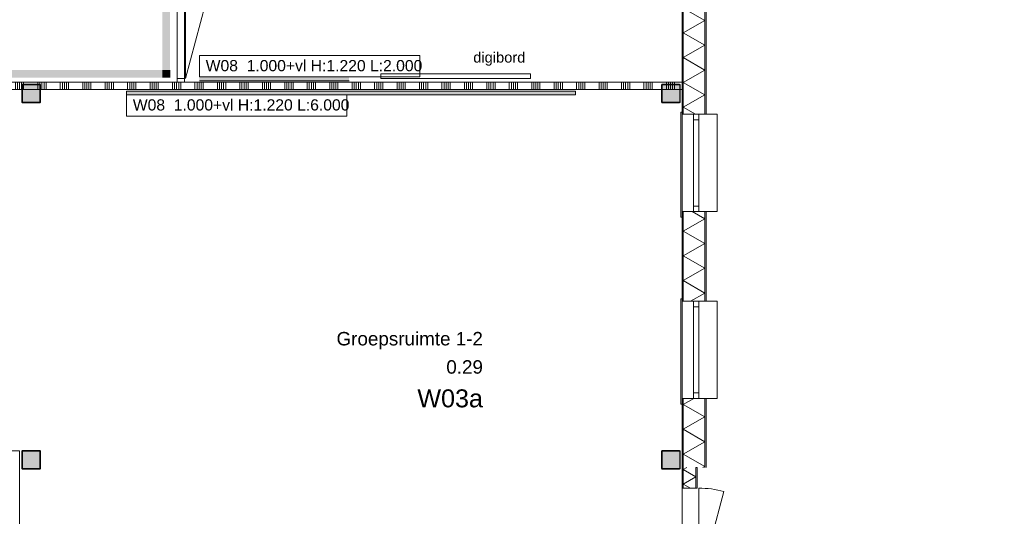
# Model space of a CAD drawing. Header units: millimetres. Extents: x -850 to 154668, y -80343 to 71019.
# Tile 134 of 147: x 16747 to 29906, y 55008 to 61651. Entities that reach past the tile are written whole.
import ezdxf
from ezdxf.enums import TextEntityAlignment as Align

# ---------------------------------------------------------------- set-up
doc = ezdxf.new("R2010")
doc.units = ezdxf.units.MM
doc.header["$MEASUREMENT"] = 0
for name, color, linetype in [('info tekst digiborden', 7, 'Continuous'), ('Info Wandafwerking aanduiding', 7, 'Continuous'), ('New_21 Buitenwanden', 7, 'Continuous'), ('New_21 Buitenwanden Deuren', 7, 'Continuous'), ('New_21 Buitenwanden Doorsnede-arcering', 7, 'Continuous'), ('New_21 Buitenwanden Laagscheidingslijnen', 7, 'Continuous'), ('New_21 Buitenwanden Ramen', 7, 'Continuous'), ('New_22 NC Binnenwanden', 7, 'Continuous'), ('New_22 NC Binnenwanden Deuren', 7, 'Continuous'), ('New_22 NC Binnenwanden Doorsnede-arcering', 7, 'Continuous'), ('New_22 NC Binnenwanden Laagscheidingslijnen', 7, 'Continuous'), ('New_23 Vloeren', 7, 'Continuous'), ('New_42 Binnenwandafw', 7, 'Continuous'), ('New_42 Binnenwandafw Doorsnede-arcering', 7, 'Continuous'), ('New_72 Vaste Inrichting', 7, 'Continuous'), ('New_Info Wandafwerking aanduiding', 7, 'Continuous'), ('New_Info Wandafwerking aanduiding Doorsnede-arcering', 7, 'Continuous'), ('New_Z Ruimtefuncties', 7, 'Continuous'), ('New_Z Ruimtefuncties Zone omranding', 7, 'Continuous'), ('New_Z Ruimtefuncties Zone tekst', 7, 'Continuous'), ('S-COLS-____-OTLN.RVT S', 7, 'Continuous'), ('S-COLS-____-OTLN.RVT S 2D arcering', 7, 'Continuous')]:
    doc.layers.add(name, color=color, linetype=linetype)
doc.styles.add('GENERATED_STYLE_1', font='arial.ttf')
doc.styles.add('GENERATED_STYLE_2', font='arial.ttf')
pattern_1 = [(180, (0, 0), (0, 200), [])]

# ---------------------------------------------------------------- blocks, each defined once
blk = doc.blocks.new('Slab_1_1', base_point=(0, 17060))
at = {"layer": 'New_23 Vloeren', "color": 7, "linetype": 'Continuous', "lineweight": 0, "flags": 128}
blk.add_lwpolyline([(0, 17060), (25600, 17060), (25600, 17540), (30060, 17540), (30060, 0), (44257, 0), (99110, 0), (99110, 26125), (78570, 26125), (78570, 30220), (61804, 30220), (61804, 33196), (50070, 33196), (50070, 36555), (42600, 36555), (42600, 38995), (31201, 38995), (31201, 49880), (25600, 49880), (25600, 70460), (0, 70460)], close=True, dxfattribs=at)
blk = doc.blocks.new('*X869')
at = {"layer": 'New_21 Buitenwanden Doorsnede-arcering', "linetype": 'Continuous', "lineweight": 0, "true_color": 0xe9ebeb}
for points in [[(25902, 56549), (25902, 56549), (25902, 56399), (25902, 56399)], [(25902, 56249), (25902, 56249), (25902, 56099), (25902, 56099)], [(25902, 55949), (25902, 55949), (25902, 55799), (25902, 55799)]]:
    blk.add_hatch(color=254, dxfattribs=at).paths.add_polyline_path(points)
blk = doc.blocks.new('*X870')
at = {"layer": 'New_21 Buitenwanden Doorsnede-arcering', "linetype": 'Continuous', "lineweight": 0, "true_color": 0xe9ebeb}
for points in [[(25902, 58949), (25902, 58949), (25902, 58799), (25902, 58799)], [(25902, 58649), (25902, 58649), (25902, 58499), (25902, 58499)], [(25902, 58349), (25902, 58349), (25902, 58199), (25902, 58199)], [(25902, 58049), (25902, 58049), (25902, 57899), (25902, 57899)]]:
    blk.add_hatch(color=254, dxfattribs=at).paths.add_polyline_path(points)
blk = doc.blocks.new('*X871')
at = {"layer": 'New_21 Buitenwanden Doorsnede-arcering', "linetype": 'Continuous', "lineweight": 0, "true_color": 0xe9ebeb}
for points in [[(25902, 63449), (25902, 63449), (25902, 63299), (25902, 63299)], [(25902, 63149), (25902, 63149), (25902, 62999), (25902, 62999)], [(25902, 62849), (25902, 62849), (25902, 62699), (25902, 62699)], [(25902, 62549), (25902, 62549), (25902, 62399), (25902, 62399)], [(25902, 62249), (25902, 62249), (25902, 62099), (25902, 62099)], [(25902, 61949), (25902, 61949), (25902, 61799), (25902, 61799)], [(25902, 61649), (25902, 61649), (25902, 61499), (25902, 61499)], [(25902, 61349), (25902, 61349), (25902, 61199), (25902, 61199)], [(25902, 61049), (25902, 61049), (25902, 60899), (25902, 60899)], [(25902, 60749), (25902, 60749), (25902, 60599), (25902, 60599)], [(25902, 60449), (25902, 60385), (25902, 60385), (25902, 60449)]]:
    blk.add_hatch(color=254, dxfattribs=at).paths.add_polyline_path(points)
blk = doc.blocks.new('*X874')
at = {"layer": 'New_21 Buitenwanden Doorsnede-arcering', "linetype": 'Continuous', "lineweight": 0, "true_color": 0xe9ebeb}
for points in [[(25615, 58949), (25615, 58949), (25615, 58799), (25615, 58799)], [(25615, 58649), (25615, 58649), (25615, 58499), (25615, 58499)], [(25615, 58349), (25615, 58349), (25615, 58199), (25615, 58199)], [(25615, 58049), (25615, 58049), (25615, 57899), (25615, 57899)]]:
    blk.add_hatch(color=254, dxfattribs=at).paths.add_polyline_path(points)
blk = doc.blocks.new('*X877')
at = {"layer": 'New_21 Buitenwanden Doorsnede-arcering', "linetype": 'Continuous', "lineweight": 0, "true_color": 0xe9ebeb}
for points in [[(25615, 63449), (25615, 63449), (25615, 63299), (25615, 63299)], [(25615, 63149), (25615, 63149), (25615, 62999), (25615, 62999)], [(25615, 62849), (25615, 62849), (25615, 62699), (25615, 62699)], [(25615, 62549), (25615, 62549), (25615, 62399), (25615, 62399)], [(25615, 62249), (25615, 62249), (25615, 62099), (25615, 62099)], [(25615, 61949), (25615, 61949), (25615, 61799), (25615, 61799)], [(25615, 61649), (25615, 61649), (25615, 61499), (25615, 61499)], [(25615, 61349), (25615, 61349), (25615, 61199), (25615, 61199)], [(25615, 61049), (25615, 61049), (25615, 60899), (25615, 60899)], [(25615, 60749), (25615, 60749), (25615, 60599), (25615, 60599)], [(25615, 60449), (25615, 60449), (25615, 60385), (25615, 60385)]]:
    blk.add_hatch(color=254, dxfattribs=at).paths.add_polyline_path(points)
blk = doc.blocks.new('*X878')
at = {"layer": 'New_21 Buitenwanden Doorsnede-arcering', "linetype": 'Continuous', "lineweight": 0, "true_color": 0xe9ebeb}
for points in [[(25615, 56549), (25615, 56549), (25615, 56399), (25615, 56399)], [(25615, 56249), (25615, 56249), (25615, 56099), (25615, 56099)], [(25615, 55949), (25615, 55949), (25615, 55799), (25615, 55799)]]:
    blk.add_hatch(color=254, dxfattribs=at).paths.add_polyline_path(points)
blk = doc.blocks.new('*X879')
at = {"layer": 'New_21 Buitenwanden Doorsnede-arcering', "color": 254, "linetype": 'Continuous', "lineweight": 0, "true_color": 0xe9ebeb}
for p, q in [((25757, 56585), (25615, 56504)), ((25902, 56338), (25615, 56504)), ((25902, 56338), (25615, 56172)), ((25902, 56006), (25615, 56172)), ((25902, 56006), (25615, 55841)), ((25902, 55675), (25615, 55841)), ((25902, 55675), (25876, 55660))]:
    blk.add_line(p, q, dxfattribs=at)
blk = doc.blocks.new('*X880')
at = {"layer": 'New_21 Buitenwanden Doorsnede-arcering', "color": 254, "linetype": 'Continuous', "lineweight": 0, "true_color": 0xe9ebeb}
for p, q in [((25902, 58989), (25735, 59085)), ((25902, 58989), (25615, 58823)), ((25902, 58658), (25615, 58823)), ((25902, 58658), (25615, 58492)), ((25902, 58326), (25615, 58492)), ((25902, 58326), (25615, 58161)), ((25902, 57995), (25615, 58161)), ((25902, 57995), (25713, 57885))]:
    blk.add_line(p, q, dxfattribs=at)
blk = doc.blocks.new('*X881')
at = {"layer": 'New_21 Buitenwanden Doorsnede-arcering', "color": 254, "linetype": 'Continuous', "lineweight": 0, "true_color": 0xe9ebeb}
for p, q in [((25827, 63585), (25615, 63463)), ((25902, 63297), (25615, 63463)), ((25902, 63297), (25615, 63132)), ((25902, 62966), (25615, 63132)), ((25902, 62966), (25615, 62800)), ((25902, 62634), (25615, 62800)), ((25902, 62634), (25615, 62469)), ((25902, 62303), (25615, 62469)), ((25902, 62303), (25615, 62137)), ((25902, 61972), (25615, 62137)), ((25902, 61972), (25615, 61806)), ((25902, 61640), (25615, 61806)), ((25902, 61640), (25615, 61475)), ((25902, 61309), (25615, 61475)), ((25902, 61309), (25615, 61143)), ((25902, 60977), (25615, 61143)), ((25902, 60977), (25615, 60812)), ((25902, 60646), (25615, 60812)), ((25902, 60646), (25615, 60480)), ((25779, 60385), (25615, 60480))]:
    blk.add_line(p, q, dxfattribs=at)
blk = doc.blocks.new('R1 22_7')
at = {"layer": 'New_21 Buitenwanden Ramen', "color": 1, "linetype": 'Continuous', "lineweight": 0}
for p, q in [((-725, 150.2), (-725, 168.2)), ((-725, 168.2), (680, 168.2)), ((-650, 150.2), (-680, 150.2)), ((-650, 150.2), (-680, 150.2)), ((-650, 135.2), (-650, 150.2)), ((-650, 135.2), (-650, 150.2)), ((-650, 0), (-650, 135.1)), ((-650, 0), (-650, 135.1)), ((650, 135.2), (650, 150.2)), ((650, 135.2), (650, 150.2)), ((650, 150.2), (680, 150.2)), ((650, 150.2), (680, 150.2)), ((650, 0), (650, 135.1)), ((650, 0), (650, 135.1)), ((680, 168.2), (680, 150.2)), ((-650, 0), (-577, 0)), ((-650, -72), (-650, 0)), ((-650, -72), (-650, 0)), ((-577, 0), (-577, -72)), ((-577, 0), (577, 0)), ((577, -72), (577, 0)), ((577, 0), (650, 0)), ((650, -72), (650, 0)), ((650, -72), (650, 0)), ((-577, -72), (-650, -72)), ((-650, -152), (-650, -72)), ((577, -72), (-577, -72)), ((650, -72), (577, -72)), ((650, -152), (650, -72)), ((-650, -170), (-650, -320)), ((650, -320), (650, -170)), ((-650, -320), (650, -320))]:
    blk.add_line(p, q, dxfattribs=at)
at = {"layer": 'New_21 Buitenwanden Ramen', "color": 9, "linetype": 'Continuous', "lineweight": 0}
for p, q in [((-650, 150.2), (650, 150.2)), ((-650, 135.1), (-650, 135.2)), ((-650, 135.1), (-650, 135.2)), ((650, 135.1), (650, 135.2)), ((650, 135.1), (650, 135.2)), ((-650, -170), (-650, -152)), ((650, -170), (650, -152))]:
    blk.add_line(p, q, dxfattribs=at)
blk = doc.blocks.new('Wall_175_1', base_point=(25600, 55660))
at = {"layer": 'New_21 Buitenwanden Doorsnede-arcering', "linetype": 'Continuous', "lineweight": 0, "true_color": 0xe9ebeb}
h = blk.add_hatch(dxfattribs=at)
h.set_pattern_fill('930_Lijnen_vert_200_0001', color=254, style=0, pattern_type=2)
h.set_pattern_definition(pattern_1)
h.paths.add_polyline_path([(25600, 60385), (25615, 60385), (25615, 63585), (25600, 63585)])
h = blk.add_hatch(dxfattribs=at)
h.set_pattern_fill('930_Lijnen_vert_200_0001', color=254, style=0, pattern_type=2)
h.set_pattern_definition(pattern_1)
h.paths.add_polyline_path([(25600, 57885), (25615, 57885), (25615, 59085), (25600, 59085)])
h = blk.add_hatch(dxfattribs=at)
h.set_pattern_fill('930_Lijnen_vert_200_0001', color=254, style=0, pattern_type=2)
h.set_pattern_definition(pattern_1)
h.paths.add_polyline_path([(25600, 55660), (25615, 55660), (25615, 56585), (25600, 56585)])
at = {"layer": 'New_21 Buitenwanden', "color": 8, "linetype": 'Continuous', "lineweight": 0, "true_color": 0x778488}
for p, q in [((25600, 60385), (25600, 60415)), ((25615, 60385), (25600, 60385)), ((25615, 60385), (25615, 60385)), ((25750, 60385), (25615, 60385)), ((25822, 60385), (25750, 60385)), ((25902, 60385), (25822, 60385)), ((25920, 60385), (25902, 60385)), ((25600, 59085), (25600, 59055)), ((25615, 59085), (25600, 59085)), ((25615, 59085), (25615, 59085)), ((25750, 59085), (25615, 59085)), ((25822, 59085), (25750, 59085)), ((25902, 59085), (25822, 59085)), ((25920, 59085), (25902, 59085)), ((25600, 57885), (25600, 57915)), ((25615, 57885), (25600, 57885)), ((25615, 57885), (25615, 57885)), ((25750, 57885), (25615, 57885)), ((25822, 57885), (25750, 57885)), ((25902, 57885), (25822, 57885)), ((25920, 57885), (25902, 57885)), ((25600, 56585), (25600, 56555)), ((25615, 56585), (25600, 56585)), ((25615, 56585), (25615, 56585)), ((25750, 56585), (25615, 56585)), ((25822, 56585), (25750, 56585)), ((25902, 56585), (25822, 56585)), ((25920, 56585), (25902, 56585))]:
    blk.add_line(p, q, dxfattribs=at)
at = {"layer": 'New_21 Buitenwanden', "color": 8, "linetype": 'Continuous', "lineweight": 0, "true_color": 0x778488, "flags": 128}
for points in [[(25600, 63585), (25600, 60385)], [(25920, 60385), (25920, 63585)], [(25600, 59085), (25600, 57885)], [(25920, 57885), (25920, 59085)], [(25600, 56585), (25600, 55660)], [(25920, 55660), (25920, 56585)]]:
    blk.add_lwpolyline(points, dxfattribs=at)
at = {"layer": 'New_21 Buitenwanden Laagscheidingslijnen', "color": 8, "linetype": 'Continuous', "lineweight": 0, "true_color": 0x778488}
for p, q in [((25615, 63585), (25615, 60385)), ((25615, 63585), (25615, 60385)), ((25902, 60385), (25902, 63585)), ((25902, 60385), (25902, 63585)), ((25615, 59085), (25615, 57885)), ((25615, 59085), (25615, 57885)), ((25902, 57885), (25902, 59085)), ((25902, 57885), (25902, 59085)), ((25615, 56585), (25615, 55660)), ((25615, 56585), (25615, 55660)), ((25902, 55660), (25902, 56585)), ((25902, 55660), (25902, 56585))]:
    blk.add_line(p, q, dxfattribs=at)
at = {"layer": 'New_21 Buitenwanden', "color": 8, "lineweight": 0, "true_color": 0x778488}
for name in ['*X881', '*X877', '*X871', '*X880', '*X874', '*X870', '*X879', '*X878', '*X869']:
    blk.add_blockref(name, (0, 0), dxfattribs=at)
at = {"layer": 'New_21 Buitenwanden Ramen', "color": 1, "linetype": 'Continuous', "lineweight": 0, "zscale": 1000, "rotation": 90.00000000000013}
for p in [(25750, 59735), (25750, 57235)]:
    blk.add_blockref('R1 22_7', p, dxfattribs=at)
blk = doc.blocks.new('*X889')
at = {"layer": 'New_21 Buitenwanden Doorsnede-arcering', "linetype": 'Continuous', "lineweight": 0, "true_color": 0xe9ebeb}
for points in [[(25782, 53999), (25782, 53999), (25782, 54085), (25782, 54085)], [(25782, 53849), (25782, 53849), (25782, 53825), (25782, 53825)]]:
    blk.add_hatch(color=254, dxfattribs=at).paths.add_polyline_path(points)
blk = doc.blocks.new('*X890')
at = {"layer": 'New_21 Buitenwanden Doorsnede-arcering', "linetype": 'Continuous', "lineweight": 0, "true_color": 0xe9ebeb}
blk.add_hatch(color=254, dxfattribs=at).paths.add_polyline_path([(25782, 55649), (25782, 55649), (25782, 55499), (25782, 55499)])
blk = doc.blocks.new('*X891')
at = {"layer": 'New_21 Buitenwanden Doorsnede-arcering', "linetype": 'Continuous', "lineweight": 0, "true_color": 0xe9ebeb}
for points in [[(25615, 54085), (25615, 53999), (25615, 53999), (25615, 54085)], [(25615, 53849), (25615, 53825), (25615, 53825), (25615, 53849)]]:
    blk.add_hatch(color=254, dxfattribs=at).paths.add_polyline_path(points)
blk = doc.blocks.new('*X892')
at = {"layer": 'New_21 Buitenwanden Doorsnede-arcering', "linetype": 'Continuous', "lineweight": 0, "true_color": 0xe9ebeb}
blk.add_hatch(color=254, dxfattribs=at).paths.add_polyline_path([(25615, 55649), (25615, 55649), (25615, 55499), (25615, 55499)])
blk = doc.blocks.new('*X893')
at = {"layer": 'New_21 Buitenwanden Doorsnede-arcering', "color": 254, "linetype": 'Continuous', "lineweight": 0, "true_color": 0xe9ebeb}
for p, q in [((25782, 53994), (25624, 54085)), ((25782, 53994), (25615, 53897)), ((25740, 53825), (25615, 53897))]:
    blk.add_line(p, q, dxfattribs=at)
blk = doc.blocks.new('*X894')
at = {"layer": 'New_21 Buitenwanden Doorsnede-arcering', "color": 254, "linetype": 'Continuous', "lineweight": 0, "true_color": 0xe9ebeb}
for p, q in [((25662, 55660), (25615, 55633)), ((25782, 55536), (25615, 55633)), ((25782, 55536), (25615, 55440)), ((25710, 55385), (25615, 55440))]:
    blk.add_line(p, q, dxfattribs=at)
blk = doc.blocks.new('D1 bl 22')
at = {"layer": 'New_21 Buitenwanden Deuren', "color": 1, "linetype": 'Continuous', "lineweight": 0}
for p, q in [((650, 0), (-605.7, 336.5)), ((650, 0), (-650, 0)), ((-650, -40.1), (-650, -72)), ((-650, -40.1), (-650, -72)), ((-650, -72), (-650, -207.1)), ((-650, -72), (-650, -207.1)), ((650, -40.1), (650, -72)), ((650, -40.1), (650, -72)), ((650, -72), (650, -207.1)), ((650, -72), (650, -207.1)), ((-650, -222.2), (-675, -222.2)), ((-650, -222.2), (-675, -222.2)), ((-650, -207.1), (-650, -222.2)), ((-650, -207.1), (-650, -222.2)), ((650, -207.1), (650, -222.2)), ((650, -207.1), (650, -222.2)), ((650, -222.2), (675, -222.2)), ((650, -222.2), (675, -222.2))]:
    blk.add_line(p, q, dxfattribs=at)
at = {"layer": 'New_21 Buitenwanden Deuren', "color": 9, "linetype": 'Continuous', "lineweight": 0}
for p, q in [((-650, -22), (-650, -40)), ((-650, -22), (-650, -40)), ((-650, -40), (-650, -40.1)), ((-650, -40), (-650, -40.1)), ((650, -22), (650, -40)), ((650, -22), (650, -40)), ((650, -40), (650, -40.1)), ((650, -40), (650, -40.1))]:
    blk.add_line(p, q, dxfattribs=at)
at = {"layer": 'New_21 Buitenwanden Deuren', "color": 1, "linetype": 'Continuous', "lineweight": 0}
blk.add_arc((650, 0), 1300, 165, 180, dxfattribs=at)
blk = doc.blocks.new('Wall_176_1', base_point=(25600, 53825))
at = {"layer": 'New_21 Buitenwanden Doorsnede-arcering', "linetype": 'Continuous', "lineweight": 0, "true_color": 0xe9ebeb}
h = blk.add_hatch(dxfattribs=at)
h.set_pattern_fill('930_Lijnen_vert_200_0001', color=254, style=0, pattern_type=2)
h.set_pattern_definition(pattern_1)
h.paths.add_polyline_path([(25600, 55660), (25600, 55385), (25615, 55385), (25615, 55660)])
h = blk.add_hatch(dxfattribs=at)
h.set_pattern_fill('930_Lijnen_vert_200_0001', color=254, style=0, pattern_type=2)
h.set_pattern_definition(pattern_1)
h.paths.add_polyline_path([(25600, 53825), (25615, 53825), (25615, 54085), (25600, 54085)])
at = {"layer": 'New_21 Buitenwanden', "color": 8, "linetype": 'Continuous', "lineweight": 0, "true_color": 0x778488}
for p, q in [((25600, 55385), (25600, 55410)), ((25615, 55385), (25600, 55385)), ((25750, 55385), (25615, 55385)), ((25782, 55385), (25750, 55385)), ((25782, 55385), (25782, 55385)), ((25800, 55385), (25782, 55385)), ((25600, 54085), (25600, 54060)), ((25615, 54085), (25600, 54085)), ((25750, 54085), (25615, 54085)), ((25782, 54085), (25750, 54085)), ((25782, 54085), (25782, 54085)), ((25800, 54085), (25782, 54085))]:
    blk.add_line(p, q, dxfattribs=at)
at = {"layer": 'New_21 Buitenwanden', "color": 8, "linetype": 'Continuous', "lineweight": 0, "true_color": 0x778488, "flags": 128}
for points in [[(25600, 55660), (25600, 55385)], [(25800, 55660), (25782, 55660)], [(25782, 55660), (25782, 55660)], [(25800, 55385), (25800, 55660)], [(25600, 54085), (25600, 53825)], [(25800, 53825), (25800, 54085)], [(25800, 53825), (25782, 53825)], [(25782, 53825), (25782, 53825)]]:
    blk.add_lwpolyline(points, dxfattribs=at)
at = {"layer": 'New_21 Buitenwanden Laagscheidingslijnen', "color": 8, "linetype": 'Continuous', "lineweight": 0, "true_color": 0x778488}
for p, q in [((25615, 55660), (25615, 55385)), ((25615, 55660), (25615, 55385)), ((25782, 55385), (25782, 55660)), ((25782, 55385), (25782, 55660)), ((25615, 54085), (25615, 53825)), ((25615, 54085), (25615, 53825)), ((25782, 53825), (25782, 54085)), ((25782, 53825), (25782, 54085))]:
    blk.add_line(p, q, dxfattribs=at)
at = {"layer": 'New_21 Buitenwanden', "color": 8, "lineweight": 0, "true_color": 0x778488}
for name in ['*X894', '*X892', '*X890', '*X891', '*X893', '*X889']:
    blk.add_blockref(name, (0, 0), dxfattribs=at)
at = {"layer": 'New_21 Buitenwanden Deuren', "color": 1, "linetype": 'Continuous', "lineweight": 0, "zscale": 1000, "rotation": 270}
blk.add_blockref('D1 bl 22', (25822, 54735), dxfattribs=at)
blk = doc.blocks.new('Wall_353_1', base_point=(18176, 60715))
at = {"layer": 'New_42 Binnenwandafw Doorsnede-arcering', "linetype": 'Continuous', "lineweight": 0, "true_color": 0x934451}
blk.add_hatch(color=15, dxfattribs=at).paths.add_polyline_path([(18176, 60645), (24176, 60645), (24176, 60695), (18176, 60695)])
at = {"layer": 'New_42 Binnenwandafw', "color": 15, "linetype": 'Continuous', "lineweight": 0, "true_color": 0x934451, "flags": 128}
for points in [[(24176, 60695), (18176, 60695)], [(18176, 60695), (18176, 60645)], [(24176, 60645), (24176, 60695)], [(18176, 60645), (24176, 60645)]]:
    blk.add_lwpolyline(points, dxfattribs=at)
blk = doc.blocks.new('Wall_390_1', base_point=(19150, 60815))
at = {"layer": 'New_42 Binnenwandafw Doorsnede-arcering', "linetype": 'Continuous', "lineweight": 0, "true_color": 0x934451}
blk.add_hatch(color=15, dxfattribs=at).paths.add_polyline_path([(19150, 60835), (21150, 60835), (21150, 60885), (19150, 60885)])
at = {"layer": 'New_42 Binnenwandafw', "color": 15, "linetype": 'Continuous', "lineweight": 0, "true_color": 0x934451, "flags": 128}
for points in [[(21150, 60885), (19150, 60885)], [(19150, 60835), (21150, 60835)]]:
    blk.add_lwpolyline(points, dxfattribs=at)
blk = doc.blocks.new('Notitiebord 22 KM')
at = {"layer": 'New_72 Vaste Inrichting', "color": 253, "linetype": 'Continuous', "lineweight": 0, "true_color": 0x99a3a6}
for p, q in [((2000, 60), (0, 60)), ((0, 60), (0, 0)), ((0, 0), (2000, 0)), ((2000, 0), (2000, 60))]:
    blk.add_line(p, q, dxfattribs=at)
blk = doc.blocks.new('Column 30[30]_1', base_point=(1, 3))
at = {"layer": 'S-COLS-____-OTLN.RVT S 2D arcering', "linetype": 'Continuous', "lineweight": 0, "true_color": 0x778488}
h = blk.add_hatch(color=8, dxfattribs=at)
h.paths.add_polyline_path([(16776, 55651), (16777, 55646), (16779, 55642), (16784, 55639), (16789, 55638), (17013, 55638), (17017, 55639), (17022, 55642), (17025, 55646), (17026, 55651), (17026, 55875), (17025, 55880), (17022, 55884), (17017, 55887), (17013, 55888), (16789, 55888), (16784, 55887), (16779, 55884), (16777, 55880), (16776, 55875)])
h.paths.add_polyline_path([(17013, 55646), (16789, 55646), (16787, 55646), (16785, 55647), (16784, 55649), (16784, 55651), (16784, 55875), (16784, 55877), (16785, 55878), (16787, 55880), (16789, 55880), (17013, 55880), (17014, 55880), (17016, 55878), (17017, 55877), (17018, 55875), (17018, 55651), (17017, 55649), (17016, 55647), (17014, 55646)], flags=0)
blk.add_hatch(color=8, dxfattribs=at).paths.add_polyline_path([(17013, 55880), (16789, 55880), (16787, 55880), (16785, 55878), (16784, 55877), (16784, 55875), (16784, 55651), (16784, 55649), (16785, 55647), (16787, 55646), (16789, 55646), (17013, 55646), (17014, 55646), (17016, 55647), (17017, 55649), (17018, 55651), (17018, 55875), (17017, 55877), (17016, 55878), (17014, 55880)])
at = {"layer": 'S-COLS-____-OTLN.RVT S', "color": 1, "linetype": 'Continuous', "lineweight": 0}
for p, q in [((16777, 55880), (16776, 55875)), ((16776, 55875), (16776, 55651)), ((16779, 55884), (16777, 55880)), ((16784, 55887), (16779, 55884)), ((16789, 55888), (16784, 55887)), ((16784, 55877), (16785, 55878)), ((16784, 55875), (16784, 55877)), ((16784, 55651), (16784, 55875)), ((16785, 55878), (16787, 55880)), ((16787, 55880), (16789, 55880)), ((17013, 55888), (16789, 55888)), ((16789, 55880), (17013, 55880)), ((17017, 55887), (17013, 55888)), ((17013, 55880), (17014, 55880)), ((17014, 55880), (17016, 55878)), ((17016, 55878), (17017, 55877)), ((17022, 55884), (17017, 55887)), ((17017, 55877), (17018, 55875)), ((17018, 55875), (17018, 55651)), ((17025, 55880), (17022, 55884)), ((17026, 55875), (17025, 55880)), ((17026, 55651), (17026, 55875)), ((16776, 55651), (16777, 55646)), ((16777, 55646), (16779, 55642)), ((16779, 55642), (16784, 55639)), ((16784, 55649), (16784, 55651)), ((16785, 55647), (16784, 55649)), ((16784, 55639), (16789, 55638)), ((16787, 55646), (16785, 55647)), ((16789, 55646), (16787, 55646)), ((17013, 55646), (16789, 55646)), ((16789, 55638), (17013, 55638)), ((17014, 55646), (17013, 55646)), ((17013, 55638), (17017, 55639)), ((17016, 55647), (17014, 55646)), ((17017, 55649), (17016, 55647)), ((17018, 55651), (17017, 55649)), ((17017, 55639), (17022, 55642)), ((17022, 55642), (17025, 55646)), ((17025, 55646), (17026, 55651))]:
    blk.add_line(p, q, dxfattribs=at)
blk = doc.blocks.new('Column 31[31]_1', base_point=(1, 3))
at = {"layer": 'S-COLS-____-OTLN.RVT S 2D arcering', "linetype": 'Continuous', "lineweight": 0, "true_color": 0x778488}
h = blk.add_hatch(color=8, dxfattribs=at)
h.paths.add_polyline_path([(16776, 60551), (16777, 60546), (16779, 60542), (16784, 60539), (16789, 60538), (17013, 60538), (17017, 60539), (17022, 60542), (17025, 60546), (17026, 60551), (17026, 60775), (17025, 60780), (17022, 60784), (17017, 60787), (17013, 60788), (16789, 60788), (16784, 60787), (16779, 60784), (16777, 60780), (16776, 60775)])
h.paths.add_polyline_path([(17013, 60546), (16789, 60546), (16787, 60546), (16785, 60547), (16784, 60549), (16784, 60551), (16784, 60775), (16784, 60777), (16785, 60778), (16787, 60780), (16789, 60780), (17013, 60780), (17014, 60780), (17016, 60778), (17017, 60777), (17018, 60775), (17018, 60551), (17017, 60549), (17016, 60547), (17014, 60546)], flags=0)
blk.add_hatch(color=8, dxfattribs=at).paths.add_polyline_path([(17013, 60780), (16789, 60780), (16787, 60780), (16785, 60778), (16784, 60777), (16784, 60775), (16784, 60551), (16784, 60549), (16785, 60547), (16787, 60546), (16789, 60546), (17013, 60546), (17014, 60546), (17016, 60547), (17017, 60549), (17018, 60551), (17018, 60775), (17017, 60777), (17016, 60778), (17014, 60780)])
at = {"layer": 'S-COLS-____-OTLN.RVT S', "color": 1, "linetype": 'Continuous', "lineweight": 0}
for p, q in [((16777, 60780), (16776, 60775)), ((16776, 60775), (16776, 60551)), ((16779, 60784), (16777, 60780)), ((16784, 60787), (16779, 60784)), ((16789, 60788), (16784, 60787)), ((16784, 60777), (16785, 60778)), ((16784, 60775), (16784, 60777)), ((16784, 60551), (16784, 60775)), ((16785, 60778), (16787, 60780)), ((16787, 60780), (16789, 60780)), ((17013, 60788), (16789, 60788)), ((16789, 60780), (17013, 60780)), ((17017, 60787), (17013, 60788)), ((17013, 60780), (17014, 60780)), ((17014, 60780), (17016, 60778)), ((17016, 60778), (17017, 60777)), ((17022, 60784), (17017, 60787)), ((17017, 60777), (17018, 60775)), ((17018, 60775), (17018, 60551)), ((17025, 60780), (17022, 60784)), ((17026, 60775), (17025, 60780)), ((17026, 60551), (17026, 60775)), ((16776, 60551), (16777, 60546)), ((16777, 60546), (16779, 60542)), ((16779, 60542), (16784, 60539)), ((16784, 60549), (16784, 60551)), ((16785, 60547), (16784, 60549)), ((16784, 60539), (16789, 60538)), ((16787, 60546), (16785, 60547)), ((16789, 60546), (16787, 60546)), ((17013, 60546), (16789, 60546)), ((16789, 60538), (17013, 60538)), ((17014, 60546), (17013, 60546)), ((17013, 60538), (17017, 60539)), ((17016, 60547), (17014, 60546)), ((17017, 60549), (17016, 60547)), ((17018, 60551), (17017, 60549)), ((17017, 60539), (17022, 60542)), ((17022, 60542), (17025, 60546)), ((17025, 60546), (17026, 60551))]:
    blk.add_line(p, q, dxfattribs=at)
blk = doc.blocks.new('Column 38[38]_1', base_point=(1, 3))
at = {"layer": 'S-COLS-____-OTLN.RVT S 2D arcering', "linetype": 'Continuous', "lineweight": 0, "true_color": 0x778488}
h = blk.add_hatch(color=8, dxfattribs=at)
h.paths.add_polyline_path([(25326, 55651), (25327, 55646), (25329, 55642), (25334, 55639), (25339, 55638), (25563, 55638), (25567, 55639), (25572, 55642), (25575, 55646), (25576, 55651), (25576, 55875), (25575, 55880), (25572, 55884), (25567, 55887), (25563, 55888), (25339, 55888), (25334, 55887), (25329, 55884), (25327, 55880), (25326, 55875)])
h.paths.add_polyline_path([(25563, 55646), (25339, 55646), (25337, 55646), (25335, 55647), (25334, 55649), (25334, 55651), (25334, 55875), (25334, 55877), (25335, 55878), (25337, 55880), (25339, 55880), (25563, 55880), (25564, 55880), (25566, 55878), (25567, 55877), (25568, 55875), (25568, 55651), (25567, 55649), (25566, 55647), (25564, 55646)], flags=0)
blk.add_hatch(color=8, dxfattribs=at).paths.add_polyline_path([(25563, 55880), (25339, 55880), (25337, 55880), (25335, 55878), (25334, 55877), (25334, 55875), (25334, 55651), (25334, 55649), (25335, 55647), (25337, 55646), (25339, 55646), (25563, 55646), (25564, 55646), (25566, 55647), (25567, 55649), (25568, 55651), (25568, 55875), (25567, 55877), (25566, 55878), (25564, 55880)])
at = {"layer": 'S-COLS-____-OTLN.RVT S', "color": 1, "linetype": 'Continuous', "lineweight": 0}
for p, q in [((25327, 55880), (25326, 55875)), ((25326, 55875), (25326, 55651)), ((25329, 55884), (25327, 55880)), ((25334, 55887), (25329, 55884)), ((25339, 55888), (25334, 55887)), ((25334, 55877), (25335, 55878)), ((25334, 55875), (25334, 55877)), ((25334, 55651), (25334, 55875)), ((25335, 55878), (25337, 55880)), ((25337, 55880), (25339, 55880)), ((25563, 55888), (25339, 55888)), ((25339, 55880), (25563, 55880)), ((25567, 55887), (25563, 55888)), ((25563, 55880), (25564, 55880)), ((25564, 55880), (25566, 55878)), ((25566, 55878), (25567, 55877)), ((25572, 55884), (25567, 55887)), ((25567, 55877), (25568, 55875)), ((25568, 55875), (25568, 55651)), ((25575, 55880), (25572, 55884)), ((25576, 55875), (25575, 55880)), ((25576, 55651), (25576, 55875)), ((25326, 55651), (25327, 55646)), ((25327, 55646), (25329, 55642)), ((25329, 55642), (25334, 55639)), ((25334, 55649), (25334, 55651)), ((25335, 55647), (25334, 55649)), ((25334, 55639), (25339, 55638)), ((25337, 55646), (25335, 55647)), ((25339, 55646), (25337, 55646)), ((25563, 55646), (25339, 55646)), ((25339, 55638), (25563, 55638)), ((25564, 55646), (25563, 55646)), ((25563, 55638), (25567, 55639)), ((25566, 55647), (25564, 55646)), ((25567, 55649), (25566, 55647)), ((25568, 55651), (25567, 55649)), ((25567, 55639), (25572, 55642)), ((25572, 55642), (25575, 55646)), ((25575, 55646), (25576, 55651))]:
    blk.add_line(p, q, dxfattribs=at)
blk = doc.blocks.new('Column 39[39]_1', base_point=(1, 3))
at = {"layer": 'S-COLS-____-OTLN.RVT S 2D arcering', "linetype": 'Continuous', "lineweight": 0, "true_color": 0x778488}
h = blk.add_hatch(color=8, dxfattribs=at)
h.paths.add_polyline_path([(25326, 60551), (25327, 60546), (25329, 60542), (25334, 60539), (25339, 60538), (25563, 60538), (25567, 60539), (25572, 60542), (25575, 60546), (25576, 60551), (25576, 60775), (25575, 60780), (25572, 60784), (25567, 60787), (25563, 60788), (25339, 60788), (25334, 60787), (25329, 60784), (25327, 60780), (25326, 60775)])
h.paths.add_polyline_path([(25563, 60546), (25339, 60546), (25337, 60546), (25335, 60547), (25334, 60549), (25334, 60551), (25334, 60775), (25334, 60777), (25335, 60778), (25337, 60780), (25339, 60780), (25563, 60780), (25564, 60780), (25566, 60778), (25567, 60777), (25568, 60775), (25568, 60551), (25567, 60549), (25566, 60547), (25564, 60546)], flags=0)
blk.add_hatch(color=8, dxfattribs=at).paths.add_polyline_path([(25563, 60780), (25339, 60780), (25337, 60780), (25335, 60778), (25334, 60777), (25334, 60775), (25334, 60551), (25334, 60549), (25335, 60547), (25337, 60546), (25339, 60546), (25563, 60546), (25564, 60546), (25566, 60547), (25567, 60549), (25568, 60551), (25568, 60775), (25567, 60777), (25566, 60778), (25564, 60780)])
at = {"layer": 'S-COLS-____-OTLN.RVT S', "color": 1, "linetype": 'Continuous', "lineweight": 0}
for p, q in [((25327, 60780), (25326, 60775)), ((25326, 60775), (25326, 60551)), ((25329, 60784), (25327, 60780)), ((25334, 60787), (25329, 60784)), ((25339, 60788), (25334, 60787)), ((25334, 60777), (25335, 60778)), ((25334, 60775), (25334, 60777)), ((25334, 60551), (25334, 60775)), ((25335, 60778), (25337, 60780)), ((25337, 60780), (25339, 60780)), ((25563, 60788), (25339, 60788)), ((25339, 60780), (25563, 60780)), ((25567, 60787), (25563, 60788)), ((25563, 60780), (25564, 60780)), ((25564, 60780), (25566, 60778)), ((25566, 60778), (25567, 60777)), ((25572, 60784), (25567, 60787)), ((25567, 60777), (25568, 60775)), ((25568, 60775), (25568, 60551)), ((25575, 60780), (25572, 60784)), ((25576, 60775), (25575, 60780)), ((25576, 60551), (25576, 60775)), ((25326, 60551), (25327, 60546)), ((25327, 60546), (25329, 60542)), ((25329, 60542), (25334, 60539)), ((25334, 60549), (25334, 60551)), ((25335, 60547), (25334, 60549)), ((25334, 60539), (25339, 60538)), ((25337, 60546), (25335, 60547)), ((25339, 60546), (25337, 60546)), ((25563, 60546), (25339, 60546)), ((25339, 60538), (25563, 60538)), ((25564, 60546), (25563, 60546)), ((25563, 60538), (25567, 60539)), ((25566, 60547), (25564, 60546)), ((25567, 60549), (25566, 60547)), ((25568, 60551), (25567, 60549)), ((25567, 60539), (25572, 60542)), ((25572, 60542), (25575, 60546)), ((25575, 60546), (25576, 60551))]:
    blk.add_line(p, q, dxfattribs=at)
blk = doc.blocks.new('*X2432')
at = {"layer": 'New_22 NC Binnenwanden Doorsnede-arcering', "color": 254, "linetype": 'Continuous', "lineweight": 0, "true_color": 0xe9ebeb}
for p, q in [((16390, 60715), (16390, 60815)), ((16418, 60715), (16418, 60815)), ((16445, 60715), (16445, 60815)), ((16473, 60715), (16473, 60815)), ((16500, 60715), (16500, 60815)), ((16690, 60715), (16690, 60815)), ((16718, 60715), (16718, 60815)), ((16745, 60715), (16745, 60815)), ((16773, 60715), (16773, 60815)), ((16800, 60785), (16800, 60815)), ((16990, 60785), (16990, 60815)), ((17018, 60781), (17018, 60815)), ((17045, 60715), (17045, 60815)), ((17073, 60715), (17073, 60815)), ((17100, 60715), (17100, 60815)), ((17290, 60715), (17290, 60815)), ((17318, 60715), (17318, 60815)), ((17345, 60715), (17345, 60815)), ((17373, 60715), (17373, 60815)), ((17400, 60715), (17400, 60815)), ((17590, 60715), (17590, 60815)), ((17618, 60715), (17618, 60815)), ((17645, 60715), (17645, 60815)), ((17673, 60715), (17673, 60815)), ((17700, 60715), (17700, 60815)), ((17890, 60715), (17890, 60815)), ((17918, 60715), (17918, 60815)), ((17945, 60715), (17945, 60815)), ((17973, 60715), (17973, 60815)), ((18000, 60715), (18000, 60815)), ((18190, 60715), (18190, 60815)), ((18218, 60715), (18218, 60815)), ((18245, 60715), (18245, 60815)), ((18273, 60715), (18273, 60815)), ((18300, 60715), (18300, 60815)), ((18490, 60715), (18490, 60815)), ((18518, 60715), (18518, 60815)), ((18545, 60715), (18545, 60815)), ((18573, 60715), (18573, 60815)), ((18600, 60715), (18600, 60815)), ((18790, 60715), (18790, 60815)), ((18818, 60715), (18818, 60815)), ((18845, 60715), (18845, 60815)), ((18873, 60715), (18873, 60815)), ((18900, 60715), (18900, 60815)), ((19090, 60715), (19090, 60815)), ((19118, 60715), (19118, 60815)), ((19145, 60715), (19145, 60815)), ((19173, 60715), (19173, 60815)), ((19200, 60715), (19200, 60815)), ((19390, 60715), (19390, 60815)), ((19418, 60715), (19418, 60815)), ((19445, 60715), (19445, 60815)), ((19473, 60715), (19473, 60815)), ((19500, 60715), (19500, 60815)), ((19690, 60715), (19690, 60815)), ((19718, 60715), (19718, 60815)), ((19745, 60715), (19745, 60815)), ((19773, 60715), (19773, 60815)), ((19800, 60715), (19800, 60815)), ((19990, 60715), (19990, 60815)), ((20018, 60715), (20018, 60815)), ((20045, 60715), (20045, 60815)), ((20073, 60715), (20073, 60815)), ((20100, 60715), (20100, 60815)), ((20290, 60715), (20290, 60815)), ((20318, 60715), (20318, 60815)), ((20345, 60715), (20345, 60815)), ((20373, 60715), (20373, 60815)), ((20400, 60715), (20400, 60815)), ((20590, 60715), (20590, 60815)), ((20618, 60715), (20618, 60815)), ((20645, 60715), (20645, 60815)), ((20673, 60715), (20673, 60815)), ((20700, 60715), (20700, 60815)), ((20890, 60715), (20890, 60815)), ((20918, 60715), (20918, 60815)), ((20945, 60715), (20945, 60815)), ((20973, 60715), (20973, 60815)), ((21000, 60715), (21000, 60815)), ((21190, 60715), (21190, 60815)), ((21218, 60715), (21218, 60815)), ((21245, 60715), (21245, 60815)), ((21273, 60715), (21273, 60815)), ((21300, 60715), (21300, 60815)), ((21490, 60715), (21490, 60815)), ((21518, 60715), (21518, 60815)), ((21545, 60715), (21545, 60815)), ((21573, 60715), (21573, 60815)), ((21600, 60715), (21600, 60815)), ((21790, 60715), (21790, 60815)), ((21818, 60715), (21818, 60815)), ((21845, 60715), (21845, 60815)), ((21873, 60715), (21873, 60815)), ((21900, 60715), (21900, 60815)), ((22090, 60715), (22090, 60815)), ((22118, 60715), (22118, 60815)), ((22145, 60715), (22145, 60815)), ((22173, 60715), (22173, 60815)), ((22200, 60715), (22200, 60815)), ((22390, 60715), (22390, 60815)), ((22418, 60715), (22418, 60815)), ((22445, 60715), (22445, 60815)), ((22473, 60715), (22473, 60815)), ((22500, 60715), (22500, 60815)), ((22690, 60715), (22690, 60815)), ((22718, 60715), (22718, 60815)), ((22745, 60715), (22745, 60815)), ((22773, 60715), (22773, 60815)), ((22800, 60715), (22800, 60815)), ((22990, 60715), (22990, 60815)), ((23018, 60715), (23018, 60815)), ((23045, 60715), (23045, 60815)), ((23073, 60715), (23073, 60815)), ((23100, 60715), (23100, 60815)), ((23290, 60715), (23290, 60815)), ((23318, 60715), (23318, 60815)), ((23345, 60715), (23345, 60815)), ((23373, 60715), (23373, 60815)), ((23400, 60715), (23400, 60815)), ((23590, 60715), (23590, 60815)), ((23618, 60715), (23618, 60815)), ((23645, 60715), (23645, 60815)), ((23673, 60715), (23673, 60815)), ((23700, 60715), (23700, 60815)), ((23890, 60715), (23890, 60815)), ((23918, 60715), (23918, 60815)), ((23945, 60715), (23945, 60815)), ((23973, 60715), (23973, 60815)), ((24000, 60715), (24000, 60815)), ((24190, 60715), (24190, 60815)), ((24218, 60715), (24218, 60815)), ((24245, 60715), (24245, 60815)), ((24273, 60715), (24273, 60815)), ((24300, 60715), (24300, 60815)), ((24490, 60715), (24490, 60815)), ((24518, 60715), (24518, 60815)), ((24545, 60715), (24545, 60815)), ((24573, 60715), (24573, 60815)), ((24600, 60715), (24600, 60815)), ((24790, 60715), (24790, 60815)), ((24818, 60715), (24818, 60815)), ((24845, 60715), (24845, 60815)), ((24873, 60715), (24873, 60815)), ((24900, 60715), (24900, 60815)), ((25090, 60715), (25090, 60815)), ((25118, 60715), (25118, 60815)), ((25145, 60715), (25145, 60815)), ((25173, 60715), (25173, 60815)), ((25200, 60715), (25200, 60815)), ((25390, 60785), (25390, 60815)), ((25418, 60785), (25418, 60815)), ((25445, 60785), (25445, 60815)), ((25473, 60785), (25473, 60815)), ((25500, 60785), (25500, 60815))]:
    blk.add_line(p, q, dxfattribs=at)
blk = doc.blocks.new('*X2433')
at = {"layer": 'New_22 NC Binnenwanden Doorsnede-arcering', "color": 254, "linetype": 'Continuous', "lineweight": 0, "true_color": 0xe9ebeb}
for p, q in [((16800, 60715), (16800, 60777)), ((16990, 60715), (16990, 60777))]:
    blk.add_line(p, q, dxfattribs=at)
blk = doc.blocks.new('*X2434')
at = {"layer": 'New_22 NC Binnenwanden Doorsnede-arcering', "color": 254, "linetype": 'Continuous', "lineweight": 0, "true_color": 0xe9ebeb}
for p, q in [((25390, 60715), (25390, 60777)), ((25418, 60715), (25418, 60777)), ((25445, 60715), (25445, 60777)), ((25473, 60715), (25473, 60777)), ((25500, 60715), (25500, 60777))]:
    blk.add_line(p, q, dxfattribs=at)
blk = doc.blocks.new('Wall_482_1', base_point=(25600, 60715))
at = {"layer": 'New_22 NC Binnenwanden', "color": 8, "linetype": 'Continuous', "lineweight": 0, "true_color": 0x778488, "flags": 128}
for points in [[(25600, 60815), (16240, 60815)], [(25600, 60815), (25600, 60715)], [(16240, 60715), (16775, 60715)], [(16783, 60715), (17017, 60715)], [(17025, 60715), (25325, 60715)], [(25333, 60715), (25567, 60715)], [(25575, 60715), (25600, 60715)]]:
    blk.add_lwpolyline(points, dxfattribs=at)
at = {"layer": 'New_22 NC Binnenwanden Laagscheidingslijnen', "color": 8, "linetype": 'Continuous', "lineweight": 0, "true_color": 0x778488}
blk.add_line((16240, 60715), (16240, 60815), dxfattribs=at)
at = {"layer": 'New_22 NC Binnenwanden', "color": 8, "lineweight": 0, "true_color": 0x778488}
for name in ['*X2432', '*X2433', '*X2434']:
    blk.add_blockref(name, (0, 0), dxfattribs=at)
blk = doc.blocks.new('*X2485')
at = {"layer": 'New_22 NC Binnenwanden Doorsnede-arcering', "color": 254, "linetype": 'Continuous', "lineweight": 0, "true_color": 0xe9ebeb}
for p, q in [((18850, 62510), (18902, 62510)), ((18902, 62510), (18950, 62510)), ((18850, 62482), (18902, 62482)), ((18850, 62455), (18902, 62455)), ((18850, 62427), (18902, 62427)), ((18850, 62400), (18902, 62400)), ((18902, 62482), (18950, 62482)), ((18902, 62455), (18950, 62455)), ((18902, 62427), (18950, 62427)), ((18902, 62400), (18950, 62400)), ((18850, 62210), (18902, 62210)), ((18850, 62182), (18902, 62182)), ((18850, 62155), (18902, 62155)), ((18850, 62127), (18902, 62127)), ((18902, 62210), (18950, 62210)), ((18902, 62182), (18950, 62182)), ((18902, 62155), (18950, 62155)), ((18902, 62127), (18950, 62127)), ((18850, 62100), (18902, 62100)), ((18902, 62100), (18950, 62100)), ((18850, 61910), (18902, 61910)), ((18902, 61910), (18950, 61910))]:
    blk.add_line(p, q, dxfattribs=at)
blk = doc.blocks.new('D1 22_3')
at = {"layer": 'New_22 NC Binnenwanden Deuren', "color": 1, "linetype": 'Continuous', "lineweight": 0}
for q in [(-482, 268), (-517, 0)]:
    blk.add_line((517, 0), q, dxfattribs=at)
at = {"layer": 'New_22 NC Binnenwanden Deuren', "color": 7, "linetype": 'Continuous', "lineweight": 0}
for p, q in [((-517, -114), (-517, -14)), ((-517, -114), (-517, -14)), ((517, -114), (517, -14)), ((517, -114), (517, -14))]:
    blk.add_line(p, q, dxfattribs=at)
at = {"layer": 'New_22 NC Binnenwanden Deuren', "color": 1, "linetype": 'Continuous', "lineweight": 0}
blk.add_arc((517, 0), 1034, 165, 180, dxfattribs=at)
blk = doc.blocks.new('Wall_493_1', base_point=(18950, 62610))
at = {"layer": 'New_22 NC Binnenwanden', "color": 8, "linetype": 'Continuous', "lineweight": 0, "true_color": 0x778488}
for p, q in [((18850, 61899), (18950, 61899)), ((18850, 60865), (18950, 60865))]:
    blk.add_line(p, q, dxfattribs=at)
at = {"layer": 'New_22 NC Binnenwanden', "color": 8, "linetype": 'Continuous', "lineweight": 0, "true_color": 0x778488, "flags": 128}
for points in [[(18850, 62510), (18850, 61899)], [(18950, 61899), (18950, 62510)], [(18850, 60865), (18850, 60815)], [(18950, 60815), (18850, 60815)], [(18950, 60815), (18950, 60865)]]:
    blk.add_lwpolyline(points, dxfattribs=at)
at = {"layer": 'New_22 NC Binnenwanden', "color": 8, "lineweight": 0, "true_color": 0x778488}
blk.add_blockref('*X2485', (0, 0), dxfattribs=at)
at = {"layer": 'New_22 NC Binnenwanden Deuren', "color": 1, "linetype": 'Continuous', "lineweight": 0, "zscale": 1000, "rotation": 270}
blk.add_blockref('D1 22_3', (18964, 61382), dxfattribs=at)
blk = doc.blocks.new('Groepsruimte 1-2_0.29_58_1', base_point=(21979, 56949))
at = {"layer": 'New_Z Ruimtefuncties Zone tekst', "color": 2, "lineweight": 0}
for tag, height, style, p in [('DUMMY_938', 180, 'GENERATED_STYLE_1', (22938, 57515)), ('ROOM_NAME', 180, 'GENERATED_STYLE_1', (22938, 57474)), ('DUMMY_939', 180, 'GENERATED_STYLE_1', (22938, 57138)), ('ROOM_NUMBER', 180, 'GENERATED_STYLE_1', (22938, 57096)), ('stWallCovering', 240, 'GENERATED_STYLE_2', (22938, 56706))]:
    blk.add_attdef(tag, text='', height=height, dxfattribs=dict(at, style=style)).set_placement(p, align=Align.TOP_RIGHT)
at = {"layer": 'New_Z Ruimtefuncties Zone tekst', "color": 2, "lineweight": 0, "style": 'GENERATED_STYLE_2'}
blk.add_attdef('DUMMY_940', text='', height=240, dxfattribs=at).set_placement((21020, 56760), align=Align.TOP_LEFT)
blk = doc.blocks.new('Wall_743_1', base_point=(16061, 60877))
at = {"layer": 'New_Info Wandafwerking aanduiding Doorsnede-arcering', "linetype": 'Continuous', "lineweight": 0}
for points in [[(16061, 60877), (18654, 60877), (18654, 60977), (16061, 60977)], [(18654, 60977), (18654, 60877), (18754, 60877)], [(18754, 60977), (18654, 60977), (18754, 60877)]]:
    blk.add_hatch(color=1, dxfattribs=at).paths.add_polyline_path(points)
at = {"layer": 'New_Info Wandafwerking aanduiding', "color": 9, "linetype": 'Continuous', "lineweight": 0, "flags": 128}
blk.add_lwpolyline([(18754, 60877), (18754, 60977)], dxfattribs=at)
blk = doc.blocks.new('Wall_744_1', base_point=(18754, 60877))
at = {"layer": 'New_Info Wandafwerking aanduiding Doorsnede-arcering', "linetype": 'Continuous', "lineweight": 0}
for points in [[(18754, 62445), (18654, 62345), (18754, 62345)], [(18654, 62445), (18654, 62345), (18754, 62445)], [(18754, 60977), (18754, 62345), (18654, 62345), (18654, 60977)]]:
    blk.add_hatch(color=1, dxfattribs=at).paths.add_polyline_path(points)
at = {"layer": 'New_Info Wandafwerking aanduiding', "color": 9, "linetype": 'Continuous', "lineweight": 0, "flags": 128}
blk.add_lwpolyline([(18754, 62445), (18654, 62445)], dxfattribs=at)

msp = doc.modelspace()

# ---------------------------------------------------------------- linework, layer by layer
at = {"layer": 'Info Wandafwerking aanduiding', "color": 9, "linetype": 'Continuous', "lineweight": 0, "flags": 128}
for points in [[(19150, 61171), (22095, 61171), (22095, 60885), (19150, 60885)], [(18176, 60645), (21121, 60645), (21121, 60359), (18176, 60359)]]:
    msp.add_lwpolyline(points, close=True, dxfattribs=at)
at = {"layer": 'New_Z Ruimtefuncties Zone omranding', "color": 231, "linetype": 'Continuous', "lineweight": 0, "true_color": 0xf9acba, "flags": 128}
for points in [[(19550, 67910), (18950, 67910), (18950, 65210), (19570, 65210), (19570, 62510), (18950, 62510), (18950, 60815), (25325, 60815), (25600, 60815), (25600, 62785), (25325, 62785), (25325, 63035), (25600, 63035), (25600, 66485), (25324, 66485), (25324, 66735), (25600, 66735), (25600, 70185), (25325, 70185), (25325, 70460), (19550, 70460)], [(16240, 55885), (16745, 55885), (16745, 55635), (16745, 54085), (20137, 54085), (25600, 54085), (25600, 55610), (25600, 60715), (25301, 60715), (17025, 60715), (16240, 60715)]]:
    msp.add_lwpolyline(points, close=True, dxfattribs=at)
at = {"layer": 'New_Z Ruimtefuncties Zone omranding', "color": 41, "linetype": 'Continuous', "lineweight": 0, "true_color": 0xffeeaa, "flags": 128}
msp.add_lwpolyline([(16850, 46110), (16850, 48060), (16141, 48060), (16141, 52855), (16140, 52855), (16140, 60815), (16751, 60815), (17051, 60815), (18850, 60815), (18850, 62510), (10650, 62510), (10650, 67660), (8948, 67660), (8948, 64530), (8948, 61710), (8950, 61710), (8950, 49810), (8950, 46990), (8950, 41110)], dxfattribs=at)

# ---------------------------------------------------------------- block references
at = {"layer": 'New_21 Buitenwanden', "color": 8, "lineweight": 0, "true_color": 0x778488}
for name, p in [('Wall_175_1', (25600, 55660)), ('Wall_176_1', (25600, 53825))]:
    msp.add_blockref(name, p, dxfattribs=at)
at = {"layer": 'New_22 NC Binnenwanden', "color": 8, "lineweight": 0, "true_color": 0x778488}
for name, p in [('Wall_493_1', (18950, 62610)), ('Wall_482_1', (25600, 60715))]:
    msp.add_blockref(name, p, dxfattribs=at)
at = {"layer": 'New_23 Vloeren', "color": 7, "linetype": 'Continuous', "lineweight": 0}
msp.add_blockref('Slab_1_1', (0, 17060), dxfattribs=at)
at = {"layer": 'New_42 Binnenwandafw', "color": 15, "lineweight": 0, "true_color": 0x934451}
for name, p in [('Wall_390_1', (19150, 60815)), ('Wall_353_1', (18176, 60715))]:
    msp.add_blockref(name, p, dxfattribs=at)
at = {"layer": 'New_72 Vaste Inrichting', "color": 1, "linetype": 'Continuous', "lineweight": 0, "xscale": -0.9999999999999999, "zscale": 1000, "rotation": 180.0007825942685}
msp.add_blockref('Notitiebord 22 KM', (21575, 60925), dxfattribs=at)
at = {"layer": 'New_Info Wandafwerking aanduiding', "color": 1, "lineweight": 0}
for name, p in [('Wall_744_1', (18754, 60877)), ('Wall_743_1', (16061, 60877))]:
    msp.add_blockref(name, p, dxfattribs=at)
at = {"layer": 'New_Z Ruimtefuncties', "color": 2, "linetype": 'Continuous', "lineweight": 0}
msp.add_blockref('Groepsruimte 1-2_0.29_58_1', (21979, 56949), dxfattribs=at).add_auto_attribs({'ROOM_NAME': 'Groepsruimte 1-2', 'ROOM_NUMBER': '0.29', 'stWallCovering': 'W03a'})
at = {"layer": 'S-COLS-____-OTLN.RVT S', "color": 1, "linetype": 'Continuous', "lineweight": 0}
for name in ['Column 31[31]_1', 'Column 39[39]_1', 'Column 30[30]_1', 'Column 38[38]_1']:
    msp.add_blockref(name, (1, 3), dxfattribs=at)

# ---------------------------------------------------------------- texts
at = {"layer": 'info tekst digiborden', "color": 2, "linetype": 'Continuous', "lineweight": 0, "insert": (22809, 61126), "char_height": 140, "attachment_point": 4, "style": 'GENERATED_STYLE_1'}
msp.add_mtext('\\A1;{\\pql;\\fArial|b0|i0|c0|p38;digibord}', dxfattribs=at)
at = {"layer": 'Info Wandafwerking aanduiding', "color": 2, "linetype": 'Continuous', "lineweight": 0, "char_height": 150, "style": 'GENERATED_STYLE_1'}
for s, insert, attachment_point in [('\\A1;{\\pql;\\fArial|b0|i0|c0|p38; W08 \\fArial|b0|i0|c0|p38; \\fArial|b0|i0|c0|p38;1.000\\fArial|b0|i0|c0|p38;+vl H:\\fArial|b0|i0|c0|p38;1.220\\fArial|b0|i0|c0|p38; L:\\fArial|b0|i0|c0|p38;2.000}', (19175, 60959), 7), ('\\A1;{\\pql;\\fArial|b0|i0|c0|p38; W08 \\fArial|b0|i0|c0|p38; \\fArial|b0|i0|c0|p38;1.000\\fArial|b0|i0|c0|p38;+vl H:\\fArial|b0|i0|c0|p38;1.220\\fArial|b0|i0|c0|p38; L:\\fArial|b0|i0|c0|p38;6.000}', (18201, 60586), 1)]:
    msp.add_mtext(s, dxfattribs=dict(at, insert=insert, attachment_point=attachment_point))

doc.saveas('drawing.dxf')
